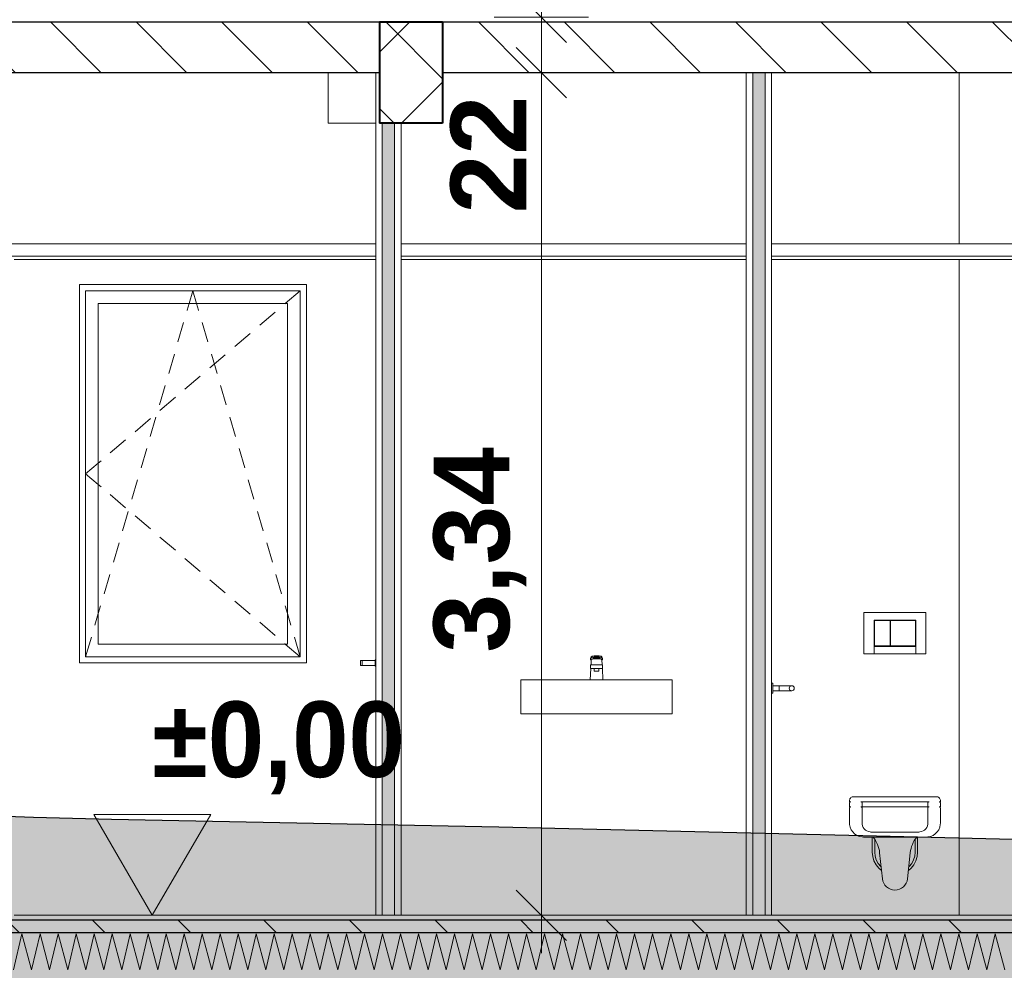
# Model space of a CAD drawing. Header units: millimetres. Extents: x -58263 to 69124, y -53000 to 22363.
# Tile 14 of 29: x -23009 to -19106, y -218 to 3550. Entities that reach past the tile are written whole.
import ezdxf

# ---------------------------------------------------------------- set-up
doc = ezdxf.new("R2010")
doc.units = ezdxf.units.MM
doc.header["$MEASUREMENT"] = 0
for name, color, linetype in [('Nouveau_2D - Cotations pour 100ème', 7, 'Continuous'), ('Nouveau__ DÉBLAIS REMBLAIS', 7, 'Continuous'), ('Nouveau__Constr - Poutres', 7, 'Continuous'), ('Nouveau__Murs int non porteurs - Cloisons', 7, 'Continuous'), ('Nouveau__Plafonds', 7, 'Continuous'), ('Nouveau__Sols - Dalles', 7, 'Continuous'), ('Nouveau_Eq tech - App Sanitaire', 7, 'Continuous'), ('Nouveau_Fenêtres Archicad', 7, 'Continuous'), ('Nouveau_Portes Archicad', 7, 'Continuous'), ('Terrain - original', 7, 'Continuous')]:
    doc.layers.add(name, color=color, linetype=linetype)
doc.styles.add('STYLE_GENERE_1', font='GOTHIC.TTF')
doc.styles.add('STYLE_GENERE_2', font='arial.ttf')
doc.linetypes.add('_TN', pattern='A,0,[2,PROJET COUPE AA_21.Shx,S=126.984127,R=0,X=0,Y=0],-16000,0', length=16000)
doc.dimstyles.new('STYLE_GENERE__1', dxfattribs={"dimtxt": 300, "dimasz": 190, "dimexe": 0.18, "dimexo": 989.657151, "dimgap": 0, "dimtad": 1, "dimlfac": 0.001, "dimzin": 0, "dimdsep": 46, "dimtxsty": 'STYLE_GENERE_2', "dimblk": 'ARROWHEAD_6', "dimblk1": 'ARROWHEAD_6', "dimblk2": 'ARROWHEAD_6', "dimcen": 0.09, "dimclrd": 7, "dimclre": 7, "dimclrt": 7, "dimazin": 0, "dimtfac": 1, "dimtdec": 4, "dimtmove": 0, "dimatfit": 3, "dimfxl": 0, "dimtolj": 1, "dimtzin": 0, "dimarcsym": 0})
doc.dimstyles.new('STYLE_GENERE__4', dxfattribs={"dimtxt": 300, "dimasz": 190, "dimexe": 0.18, "dimexo": 5949.227272, "dimgap": 0, "dimtad": 1, "dimlfac": 0.001, "dimzin": 0, "dimdsep": 46, "dimtxsty": 'STYLE_GENERE_2', "dimblk": 'ARROWHEAD_6', "dimblk1": 'ARROWHEAD_6', "dimblk2": 'ARROWHEAD_6', "dimcen": 0.09, "dimclrd": 7, "dimclre": 7, "dimclrt": 7, "dimazin": 0, "dimtfac": 1, "dimtdec": 4, "dimtmove": 0, "dimatfit": 3, "dimfxl": 0, "dimtolj": 1, "dimtzin": 0, "dimarcsym": 0})
doc.dimstyles.new('STYLE_GENERE__5', dxfattribs={"dimtxt": 300, "dimasz": 190, "dimexe": 0.18, "dimexo": 5771.227059, "dimgap": 0, "dimtad": 1, "dimlfac": 0.001, "dimzin": 0, "dimdsep": 46, "dimtxsty": 'STYLE_GENERE_2', "dimblk": 'ARROWHEAD_6', "dimblk1": 'ARROWHEAD_6', "dimblk2": 'ARROWHEAD_6', "dimcen": 0.09, "dimclrd": 7, "dimclre": 7, "dimclrt": 7, "dimazin": 0, "dimtfac": 1, "dimtdec": 4, "dimtmove": 0, "dimatfit": 3, "dimfxl": 0, "dimtolj": 1, "dimtzin": 0, "dimarcsym": 0})
pattern_1 = [(135, (0, 0), (169.7056, 169.7056), [])]

# ---------------------------------------------------------------- blocks, each defined once
blk = doc.blocks.new('Élément de coupe_22')
at = {"layer": 'Nouveau__Sols - Dalles', "linetype": 'Continuous', "lineweight": 5}
h = blk.add_hatch(dxfattribs=at)
h.set_pattern_fill('__MAÇONNERIE', style=0, pattern_type=2)
h.set_pattern_definition(pattern_1)
h.paths.add_polyline_path([(-27135.6, 3340), (-21582.6, 3340), (-21582.6, 3540), (-27135.6, 3540)])
h = blk.add_hatch(dxfattribs=at)
h.set_pattern_fill('__MAÇONNERIE', style=0, pattern_type=2)
h.set_pattern_definition(pattern_1)
h.paths.add_polyline_path([(-21332.6, 3540), (-21332.6, 3340), (-16882.6, 3340), (-16882.6, 3540)])
at = {"layer": 'Nouveau__Sols - Dalles', "color": 7, "linetype": 'Continuous', "lineweight": 30}
for p, q in [((-21582.6, 3540), (-27135.6, 3540)), ((-16882.6, 3540), (-21332.6, 3540)), ((-21597.6, 3340), (-26957.6, 3340)), ((-21582.6, 3340), (-21597.6, 3340)), ((-20128.7, 3340), (-21332.6, 3340)), ((-17865.6, 3340), (-20028.7, 3340))]:
    blk.add_line(p, q, dxfattribs=at)
at = {"layer": 'Nouveau__Sols - Dalles', "color": 7, "linetype": 'Continuous', "lineweight": 30, "flags": 128}
blk.add_lwpolyline([(-20028.7, 3340), (-20054.7, 3340), (-20102.7, 3340), (-20128.7, 3340)], dxfattribs=at)
blk = doc.blocks.new('*X32')
at = {"layer": 'Nouveau__Sols - Dalles', "color": 250, "linetype": 'Continuous', "lineweight": 5}
for p, q in [((-23033.2, -216.4), (-23000, -73.6)), ((-23000, -73.6), (-22961.7, -216.4)), ((-22961.7, -216.4), (-22928.6, -73.6)), ((-22928.6, -73.6), (-22890.3, -216.4)), ((-22890.3, -216.4), (-22857.1, -73.6)), ((-22857.1, -73.6), (-22818.9, -216.4)), ((-22818.9, -216.4), (-22785.7, -73.6)), ((-22785.7, -73.6), (-22747.5, -216.4)), ((-22747.5, -216.4), (-22714.3, -73.6)), ((-22714.3, -73.6), (-22676, -216.4)), ((-22676, -216.4), (-22642.9, -73.6)), ((-22642.9, -73.6), (-22604.6, -216.4)), ((-22604.6, -216.4), (-22571.4, -73.6)), ((-22571.4, -73.6), (-22533.2, -216.4)), ((-22533.2, -216.4), (-22500, -73.6)), ((-22500, -73.6), (-22461.7, -216.4)), ((-22461.7, -216.4), (-22428.6, -73.6)), ((-22428.6, -73.6), (-22390.3, -216.4)), ((-22390.3, -216.4), (-22357.1, -73.6)), ((-22357.1, -73.6), (-22318.9, -216.4)), ((-22318.9, -216.4), (-22285.7, -73.6)), ((-22285.7, -73.6), (-22247.5, -216.4)), ((-22247.5, -216.4), (-22214.3, -73.6)), ((-22214.3, -73.6), (-22176, -216.4)), ((-22176, -216.4), (-22142.9, -73.6)), ((-22142.9, -73.6), (-22104.6, -216.4)), ((-22104.6, -216.4), (-22071.4, -73.6)), ((-22071.4, -73.6), (-22033.2, -216.4)), ((-22033.2, -216.4), (-22000, -73.6)), ((-22000, -73.6), (-21961.7, -216.4)), ((-21961.7, -216.4), (-21928.6, -73.6)), ((-21928.6, -73.6), (-21890.3, -216.4)), ((-21890.3, -216.4), (-21857.1, -73.6)), ((-21857.1, -73.6), (-21818.9, -216.4)), ((-21818.9, -216.4), (-21785.7, -73.6)), ((-21785.7, -73.6), (-21747.5, -216.4)), ((-21747.5, -216.4), (-21714.3, -73.6)), ((-21714.3, -73.6), (-21676, -216.4)), ((-21676, -216.4), (-21642.9, -73.6)), ((-21642.9, -73.6), (-21604.6, -216.4)), ((-21604.6, -216.4), (-21571.4, -73.6)), ((-21571.4, -73.6), (-21533.2, -216.4)), ((-21533.2, -216.4), (-21500, -73.6)), ((-21500, -73.6), (-21461.7, -216.4)), ((-21461.7, -216.4), (-21428.6, -73.6)), ((-21428.6, -73.6), (-21390.3, -216.4)), ((-21390.3, -216.4), (-21357.1, -73.6)), ((-21357.1, -73.6), (-21318.9, -216.4)), ((-21318.9, -216.4), (-21285.7, -73.6)), ((-21285.7, -73.6), (-21247.5, -216.4)), ((-21247.5, -216.4), (-21214.3, -73.6)), ((-21214.3, -73.6), (-21176, -216.4)), ((-21176, -216.4), (-21142.9, -73.6)), ((-21142.9, -73.6), (-21104.6, -216.4)), ((-21104.6, -216.4), (-21071.4, -73.6)), ((-21071.4, -73.6), (-21033.2, -216.4)), ((-21033.2, -216.4), (-21000, -73.6)), ((-21000, -73.6), (-20961.7, -216.4)), ((-20961.7, -216.4), (-20928.6, -73.6)), ((-20928.6, -73.6), (-20890.3, -216.4)), ((-20890.3, -216.4), (-20857.1, -73.6)), ((-20857.1, -73.6), (-20818.9, -216.4)), ((-20818.9, -216.4), (-20785.7, -73.6)), ((-20785.7, -73.6), (-20747.5, -216.4)), ((-20747.5, -216.4), (-20714.3, -73.6)), ((-20714.3, -73.6), (-20676, -216.4)), ((-20676, -216.4), (-20642.9, -73.6)), ((-20642.9, -73.6), (-20604.6, -216.4)), ((-20604.6, -216.4), (-20571.4, -73.6)), ((-20571.4, -73.6), (-20533.2, -216.4)), ((-20533.2, -216.4), (-20500, -73.6)), ((-20500, -73.6), (-20461.7, -216.4)), ((-20461.7, -216.4), (-20428.6, -73.6)), ((-20428.6, -73.6), (-20390.3, -216.4)), ((-20390.3, -216.4), (-20357.1, -73.6)), ((-20357.1, -73.6), (-20318.9, -216.4)), ((-20318.9, -216.4), (-20285.7, -73.6)), ((-20285.7, -73.6), (-20247.5, -216.4)), ((-20247.5, -216.4), (-20214.3, -73.6)), ((-20214.3, -73.6), (-20176, -216.4)), ((-20176, -216.4), (-20142.9, -73.6)), ((-20142.9, -73.6), (-20104.6, -216.4)), ((-20104.6, -216.4), (-20071.4, -73.6)), ((-20071.4, -73.6), (-20033.2, -216.4)), ((-20033.2, -216.4), (-20000, -73.6)), ((-20000, -73.6), (-19961.7, -216.4)), ((-19961.7, -216.4), (-19928.6, -73.6)), ((-19928.6, -73.6), (-19890.3, -216.4)), ((-19890.3, -216.4), (-19857.1, -73.6)), ((-19857.1, -73.6), (-19818.9, -216.4)), ((-19818.9, -216.4), (-19785.7, -73.6)), ((-19785.7, -73.6), (-19747.5, -216.4)), ((-19747.5, -216.4), (-19714.3, -73.6)), ((-19714.3, -73.6), (-19676, -216.4)), ((-19676, -216.4), (-19642.9, -73.6)), ((-19642.9, -73.6), (-19604.6, -216.4)), ((-19604.6, -216.4), (-19571.4, -73.6)), ((-19571.4, -73.6), (-19533.2, -216.4)), ((-19533.2, -216.4), (-19500, -73.6)), ((-19500, -73.6), (-19461.7, -216.4)), ((-19461.7, -216.4), (-19428.6, -73.6)), ((-19428.6, -73.6), (-19390.3, -216.4)), ((-19390.3, -216.4), (-19357.1, -73.6)), ((-19357.1, -73.6), (-19318.9, -216.4)), ((-19318.9, -216.4), (-19285.7, -73.6)), ((-19285.7, -73.6), (-19247.5, -216.4)), ((-19247.5, -216.4), (-19214.3, -73.6)), ((-19214.3, -73.6), (-19176, -216.4)), ((-19176, -216.4), (-19142.9, -73.6)), ((-19142.9, -73.6), (-19104.6, -216.4))]:
    blk.add_line(p, q, dxfattribs=at)
blk = doc.blocks.new('Élément de coupe_23')
at = {"layer": 'Nouveau__Sols - Dalles', "linetype": 'Continuous', "lineweight": 5}
h = blk.add_hatch(dxfattribs=at)
h.set_pattern_fill('__MAÇONNERIE', style=0, pattern_type=2)
h.set_pattern_definition(pattern_1)
h.paths.add_polyline_path([(-11079.6, -20), (-27135.6, -20), (-27135.6, -70), (-11079.6, -70)])
at = {"layer": 'Nouveau__Sols - Dalles', "color": 7, "linetype": 'Continuous', "lineweight": 5}
for p, q in [((-21597.6, 0), (-23030.6, 0)), ((-21571.6, 0), (-21597.6, 0)), ((-21497.6, 0), (-21523.6, 0)), ((-20128.7, 0), (-21497.6, 0)), ((-20102.7, 0), (-20128.7, 0)), ((-20028.7, 0), (-20054.7, 0)), ((-17865.6, 0), (-20028.7, 0))]:
    blk.add_line(p, q, dxfattribs=at)
at = {"layer": 'Nouveau__Sols - Dalles', "color": 7, "linetype": 'Continuous', "lineweight": 30}
for p, q in [((-11079.6, -20), (-27135.6, -20)), ((-11079.6, -70), (-27135.6, -70))]:
    blk.add_line(p, q, dxfattribs=at)
at = {"layer": 'Nouveau__Sols - Dalles', "lineweight": 0}
blk.add_blockref('*X32', (0, 0), dxfattribs=at)
blk = doc.blocks.new('Élément de coupe_30')
at = {"layer": 'Nouveau_Portes Archicad', "color": 7, "linetype": 'Continuous', "lineweight": 13}
for p, q in [((-21658.6, 1008.7), (-21658.6, 1010)), ((-21651.6, 1010), (-21658.6, 1010)), ((-21658.6, 1005), (-21658.6, 1008.7)), ((-21658.6, 1000), (-21658.6, 1005)), ((-21658.6, 995), (-21658.6, 1000)), ((-21658.6, 991.3), (-21658.6, 995)), ((-21658.6, 990), (-21658.6, 991.3)), ((-21651.6, 990), (-21658.6, 990)), ((-21651.6, 1008.7), (-21651.6, 1010)), ((-21600.6, 1010), (-21651.6, 1010)), ((-21651.6, 1005), (-21651.6, 1008.7)), ((-21651.6, 1000), (-21651.6, 1005)), ((-21651.6, 995), (-21651.6, 1000)), ((-21651.6, 991.3), (-21651.6, 995)), ((-21651.6, 990), (-21651.6, 991.3)), ((-21600.6, 990), (-21651.6, 990)), ((-21600.6, 1012), (-21597.6, 1012.3)), ((-21600.6, 1010.4), (-21600.6, 1012)), ((-21600.6, 1006), (-21600.6, 1010.4)), ((-21600.6, 1000), (-21600.6, 1006)), ((-21600.6, 994), (-21600.6, 1000)), ((-21600.6, 989.6), (-21600.6, 994)), ((-21600.6, 988), (-21600.6, 989.6)), ((-21600.6, 988), (-21597.6, 987.7))]:
    blk.add_line(p, q, dxfattribs=at)
blk = doc.blocks.new('Élément de coupe_36')
at = {"layer": 'Nouveau_Fenêtres Archicad', "color": 7, "linetype": 'Continuous', "lineweight": 13}
for p, q in [((-21872.6, 2500), (-22772.6, 2500)), ((-22772.6, 2500), (-22772.6, 2450)), ((-21872.6, 2450), (-21872.6, 2500)), ((-22747.6, 2475), (-22747.6, 2425)), ((-21897.6, 2475), (-22747.6, 2475)), ((-22337.2, 2425), (-22322.6, 2475)), ((-22307.9, 2425), (-22322.6, 2475)), ((-21897.6, 2475), (-21956.2, 2425)), ((-21897.6, 2425), (-21897.6, 2475)), ((-22772.6, 2450), (-22772.6, 1050)), ((-22747.6, 2425), (-22747.6, 1075)), ((-22697.6, 1075), (-22697.6, 2425)), ((-22697.6, 2425), (-21947.6, 2425)), ((-22345.1, 2398.2), (-22337.2, 2425)), ((-22300.1, 2398.2), (-22307.9, 2425)), ((-21956.2, 2425), (-21958.4, 2423.1)), ((-21947.6, 2425), (-21947.6, 1075)), ((-21897.6, 1075), (-21897.6, 2425)), ((-21872.6, 1050), (-21872.6, 2450)), ((-22345.3, 2397.3), (-22345.1, 2398.2)), ((-22299.8, 2397.3), (-22300.1, 2398.2)), ((-21996.5, 2390.6), (-22057.3, 2338.7)), ((-22381.9, 2272.5), (-22359.4, 2349.3)), ((-22263.2, 2272.5), (-22285.7, 2349.3)), ((-22095.4, 2306.3), (-22156.2, 2254.4)), ((-22418.5, 2147.8), (-22396, 2224.5)), ((-22194.3, 2221.9), (-22255.2, 2170)), ((-22226.6, 2147.8), (-22249.2, 2224.5)), ((-22293.2, 2137.5), (-22354.1, 2085.6)), ((-22455, 2023), (-22432.5, 2099.8)), ((-22190.1, 2023), (-22212.6, 2099.8)), ((-22392.1, 2053.2), (-22453, 2001.3)), ((-22491, 1968.8), (-22551.9, 1916.9)), ((-22491.6, 1898.3), (-22469.1, 1975)), ((-22153.5, 1898.3), (-22176, 1975)), ((-22589.9, 1884.5), (-22650.8, 1832.5)), ((-22528.2, 1773.5), (-22505.7, 1850.3)), ((-22117, 1773.5), (-22139.5, 1850.3)), ((-22686.7, 1801.9), (-22697.6, 1792.6)), ((-22697.6, 1792.6), (-22747.6, 1750)), ((-22697.6, 1707.4), (-22747.6, 1750)), ((-22564.7, 1648.8), (-22542.2, 1725.5)), ((-22080.4, 1648.8), (-22102.9, 1725.5)), ((-22686.7, 1698.1), (-22697.6, 1707.4)), ((-22589.9, 1615.5), (-22650.8, 1667.5)), ((-22601.3, 1524), (-22578.8, 1600.8)), ((-22043.8, 1524), (-22066.3, 1600.8)), ((-22491, 1531.2), (-22551.9, 1583.1)), ((-22392.1, 1446.8), (-22453, 1498.7)), ((-22637.9, 1399.3), (-22615.4, 1476)), ((-22007.3, 1399.3), (-22029.8, 1476)), ((-22293.2, 1362.5), (-22354.1, 1414.4)), ((-22674.4, 1274.5), (-22651.9, 1351.3)), ((-22194.3, 1278.1), (-22255.2, 1330)), ((-21970.7, 1274.5), (-21993.2, 1351.3)), ((-22697.6, 1195.6), (-22688.5, 1226.5)), ((-22095.4, 1193.7), (-22156.2, 1245.6)), ((-21947.6, 1195.6), (-21956.6, 1226.5)), ((-22711, 1149.8), (-22697.6, 1195.6)), ((-21934.1, 1149.8), (-21947.6, 1195.6)), ((-21996.5, 1109.4), (-22057.3, 1161.3)), ((-22747.6, 1025), (-22725.1, 1101.8)), ((-21897.6, 1025), (-21920.1, 1101.8)), ((-22747.6, 1075), (-22747.6, 1025)), ((-21947.6, 1075), (-22697.6, 1075)), ((-21956.2, 1075), (-21958.4, 1076.9)), ((-21897.6, 1025), (-21956.2, 1075)), ((-21897.6, 1025), (-21897.6, 1075)), ((-22772.6, 1050), (-22772.6, 1000)), ((-22747.6, 1025), (-21897.6, 1025)), ((-21872.6, 1000), (-21872.6, 1050)), ((-22772.6, 1000), (-21872.6, 1000))]:
    blk.add_line(p, q, dxfattribs=at)
blk = doc.blocks.new('Élément de coupe_77')
at = {"layer": 'Nouveau_Eq tech - App Sanitaire', "color": 251, "linetype": 'Continuous', "lineweight": 13}
for p, q in [((-19662.6, 1036), (-19662.6, 1200)), ((-19662.6, 1200), (-19416.6, 1200)), ((-19416.6, 1200), (-19416.6, 1036)), ((-19456.6, 1170), (-19622.6, 1170)), ((-19622.6, 1170), (-19622.6, 1036)), ((-19620.6, 1068), (-19620.6, 1168)), ((-19620.6, 1168), (-19558.6, 1168)), ((-19558.6, 1168), (-19558.6, 1068)), ((-19556.6, 1068), (-19556.6, 1168)), ((-19556.6, 1168), (-19458.6, 1168)), ((-19458.6, 1168), (-19458.6, 1068)), ((-19456.6, 1036), (-19456.6, 1170)), ((-19456.6, 1066), (-19622.6, 1066)), ((-19558.6, 1068), (-19620.6, 1068)), ((-19458.6, 1068), (-19556.6, 1068)), ((-19622.6, 1036), (-19662.6, 1036)), ((-19456.6, 1036), (-19622.6, 1036)), ((-19416.6, 1036), (-19456.6, 1036)), ((-20023.7, 920), (-20028.7, 920)), ((-20023.7, 920), (-20023.7, 919.3)), ((-20023.7, 919.3), (-20023.7, 917.3)), ((-20023.7, 917.3), (-20023.7, 914.1)), ((-20023.7, 914.1), (-20023.7, 910)), ((-20023.7, 910), (-20023.7, 905.2)), ((-19998.7, 910), (-20023.7, 910)), ((-20023.7, 905.2), (-20023.7, 900)), ((-20023.7, 900), (-20023.7, 894.8)), ((-19998.7, 910), (-19979.5, 910)), ((-19998.7, 909.2), (-19998.7, 910)), ((-19998.7, 907.1), (-19998.7, 909.2)), ((-19998.7, 903.8), (-19998.7, 907.1)), ((-19998.7, 900), (-19998.7, 903.8)), ((-19998.7, 896.2), (-19998.7, 900)), ((-19979.5, 910), (-19963.3, 910)), ((-19963.3, 910), (-19952.5, 910)), ((-19952.5, 910), (-19948.7, 910)), ((-20023.7, 880), (-20028.7, 880)), ((-20023.7, 894.8), (-20023.7, 890)), ((-20023.7, 890), (-20023.7, 885.9)), ((-19998.7, 890), (-20023.7, 890)), ((-20023.7, 885.9), (-20023.7, 882.7)), ((-20023.7, 882.7), (-20023.7, 880.7)), ((-20023.7, 880.7), (-20023.7, 880)), ((-19998.7, 892.9), (-19998.7, 896.2)), ((-19998.7, 890.8), (-19998.7, 892.9)), ((-19998.7, 890), (-19998.7, 890.8)), ((-19998.7, 890), (-19979.5, 890)), ((-19979.5, 890), (-19963.3, 890)), ((-19963.3, 890), (-19952.5, 890)), ((-19952.5, 890), (-19948.7, 890)), ((-19668.6, 430), (-19669.6, 430)), ((-19665.8, 430), (-19668.6, 430)), ((-19661.1, 430), (-19665.8, 430)), ((-19654.9, 430), (-19661.1, 430)), ((-19647.3, 430), (-19654.9, 430)), ((-19638.7, 430), (-19647.3, 430)), ((-19629.3, 430), (-19638.7, 430)), ((-19619.6, 430), (-19629.3, 430)), ((-19459.6, 430), (-19619.6, 430)), ((-19449.8, 430), (-19459.6, 430)), ((-19440.4, 430), (-19449.8, 430)), ((-19431.8, 430), (-19440.4, 430)), ((-19424.2, 430), (-19431.8, 430)), ((-19418, 430), (-19424.2, 430)), ((-19413.4, 430), (-19418, 430)), ((-19410.5, 430), (-19413.4, 430)), ((-19409.6, 430), (-19410.5, 430)), ((-19629.6, 310), (-19629.6, 250)), ((-19625.9, 309.9), (-19624.2, 309.9)), ((-19622, 304.8), (-19625.9, 309.9)), ((-19624.2, 309.9), (-19619.3, 309.9)), ((-19620.8, 303.2), (-19622, 304.8)), ((-19622, 304.8), (-19620.8, 303.1)), ((-19616.2, 296), (-19620.8, 303.2)), ((-19619.6, 301.2), (-19619.6, 250.5)), ((-19619.3, 309.9), (-19611.3, 309.9)), ((-19612.1, 288.5), (-19616.2, 296)), ((-19608.6, 280.7), (-19612.1, 288.5)), ((-19611.3, 309.9), (-19600.6, 309.9)), ((-19605.6, 272.7), (-19608.6, 280.7)), ((-19600.6, 309.9), (-19587.5, 309.9)), ((-19587.5, 309.9), (-19572.6, 309.9)), ((-19572.6, 309.9), (-19556.4, 309.9)), ((-19556.4, 309.9), (-19539.6, 309.9)), ((-19539.6, 309.9), (-19522.7, 309.9)), ((-19522.7, 309.9), (-19506.5, 309.9)), ((-19506.5, 309.9), (-19491.6, 309.9)), ((-19491.6, 309.9), (-19478.5, 309.9)), ((-19478.5, 309.9), (-19467.8, 309.9)), ((-19473.5, 272.7), (-19470.5, 280.7)), ((-19470.5, 280.7), (-19467, 288.5)), ((-19467.8, 309.9), (-19459.8, 309.9)), ((-19467, 288.5), (-19462.9, 296)), ((-19462.9, 296), (-19458.3, 303.2)), ((-19459.8, 309.9), (-19454.9, 309.9)), ((-19459.6, 250.5), (-19459.6, 301.2)), ((-19458.3, 303.2), (-19457.1, 304.8)), ((-19457.1, 304.8), (-19453.2, 309.9)), ((-19454.9, 309.9), (-19453.2, 309.9)), ((-19449.6, 250), (-19449.6, 310)), ((-19629.6, 250), (-19627.8, 232.4)), ((-19619.6, 250.5), (-19618, 234.4)), ((-19618, 234.4), (-19613.4, 219.4)), ((-19603.2, 264.5), (-19605.6, 272.7)), ((-19601.4, 256.1), (-19603.2, 264.5)), ((-19600.2, 247.7), (-19601.4, 256.1)), ((-19589.3, 144.7), (-19600.2, 247.7)), ((-19489.8, 144.7), (-19478.9, 247.7)), ((-19478.9, 247.7), (-19477.7, 256.1)), ((-19477.7, 256.1), (-19475.9, 264.5)), ((-19475.9, 264.5), (-19473.5, 272.7)), ((-19465.7, 219.4), (-19461.1, 234.4)), ((-19461.1, 234.4), (-19459.6, 250.5)), ((-19451.3, 232.4), (-19449.6, 250)), ((-19627.8, 232.4), (-19622.7, 215.6)), ((-19622.7, 215.6), (-19614.4, 200)), ((-19614.4, 200), (-19603.2, 186.4)), ((-19613.4, 219.4), (-19606, 205.6)), ((-19606, 205.6), (-19596.1, 193.5)), ((-19483, 193.5), (-19473.1, 205.6)), ((-19475.9, 186.4), (-19464.7, 200)), ((-19473.1, 205.6), (-19465.7, 219.4)), ((-19464.7, 200), (-19456.4, 215.6)), ((-19456.4, 215.6), (-19451.3, 232.4)), ((-19603.2, 186.4), (-19592.9, 177.9)), ((-19596.1, 193.5), (-19594.4, 192.1)), ((-19486.2, 177.9), (-19475.9, 186.4)), ((-19484.7, 192.1), (-19483, 193.5)), ((-19587.5, 135.7), (-19589.3, 144.7)), ((-19584.1, 127.3), (-19587.5, 135.7)), ((-19579.2, 119.5), (-19584.1, 127.3)), ((-19573, 112.8), (-19579.2, 119.5)), ((-19506.1, 112.8), (-19499.9, 119.5)), ((-19499.9, 119.5), (-19495, 127.3)), ((-19495, 127.3), (-19491.6, 135.7)), ((-19491.6, 135.7), (-19489.8, 144.7)), ((-19565.7, 107.4), (-19573, 112.8)), ((-19557.5, 103.3), (-19565.7, 107.4)), ((-19548.7, 100.8), (-19557.5, 103.3)), ((-19539.7, 100), (-19548.7, 100.8)), ((-19539.5, 100), (-19530.5, 100.8)), ((-19530.5, 100.8), (-19521.7, 103.3)), ((-19521.7, 103.3), (-19513.5, 107.4)), ((-19513.5, 107.4), (-19506.1, 112.8))]:
    blk.add_line(p, q, dxfattribs=at)
at = {"layer": 'Nouveau_Eq tech - App Sanitaire', "color": 7, "linetype": 'Continuous', "lineweight": 18}
for p, q in [((-19714.6, 450), (-19719.6, 450)), ((-19714.6, 430), (-19719.6, 430)), ((-19404.6, 450), (-19674.6, 450)), ((-19669.6, 430), (-19674.6, 430)), ((-19404.6, 430), (-19409.6, 430)), ((-19359.6, 450), (-19364.6, 450)), ((-19359.6, 430), (-19364.6, 430))]:
    blk.add_line(p, q, dxfattribs=at)
at = {"layer": 'Nouveau_Eq tech - App Sanitaire', "color": 7, "linetype": 'Continuous', "lineweight": 18, "flags": 128}
blk.add_lwpolyline([(-19957.9, 896.2), (-19955.7, 892.9), (-19952.5, 890.8), (-19948.7, 890), (-19944.8, 890.8), (-19941.6, 892.9), (-19939.4, 896.2), (-19938.7, 900), (-19939.4, 903.8), (-19941.6, 907.1), (-19944.8, 909.2), (-19948.7, 910), (-19952.5, 909.2), (-19955.7, 907.1), (-19957.9, 903.8), (-19958.7, 900)], close=True, dxfattribs=at)
for points in [[(-19359.6, 450), (-19359.6, 455), (-19359.6, 456.5), (-19360.2, 459.4), (-19361.3, 462.1), (-19363, 464.5), (-19365, 466.6), (-19367.5, 468.2), (-19370.2, 469.4), (-19373.1, 469.9), (-19374.6, 470), (-19704.6, 470), (-19706, 469.9), (-19708.9, 469.4), (-19711.6, 468.2), (-19714.1, 466.6), (-19716.2, 464.5), (-19717.8, 462.1), (-19718.9, 459.4), (-19719.5, 456.5), (-19719.6, 455), (-19719.6, 450)], [(-19714.6, 450), (-19715.1, 450), (-19716, 449.8), (-19716.9, 449.4), (-19717.7, 448.9), (-19718.4, 448.2), (-19719, 447.4), (-19719.3, 446.5), (-19719.5, 445.5), (-19719.6, 445), (-19719.6, 430)], [(-19714.6, 430), (-19715.1, 430), (-19716, 429.8), (-19716.9, 429.4), (-19717.7, 428.9), (-19718.4, 428.2), (-19719, 427.4), (-19719.3, 426.5), (-19719.5, 425.5), (-19719.6, 425), (-19719.6, 370), (-19719.6, 365), (-19719.3, 359.6), (-19717.2, 349), (-19713.1, 339.1), (-19707.1, 330.1), (-19699.5, 322.5), (-19690.5, 316.5), (-19680.5, 312.4), (-19670, 310.3), (-19664.6, 310), (-19414.6, 310), (-19409.2, 310.3), (-19398.6, 312.4), (-19388.6, 316.5), (-19379.7, 322.5), (-19372, 330.1), (-19366.1, 339.1), (-19361.9, 349), (-19359.8, 359.6), (-19359.6, 365), (-19359.6, 370), (-19359.6, 425), (-19359.6, 425.5), (-19359.8, 426.5), (-19360.2, 427.4), (-19360.7, 428.2), (-19361.4, 428.9), (-19362.2, 429.4), (-19363.1, 429.8), (-19364.1, 430), (-19364.6, 430)], [(-19674.6, 450), (-19674.1, 450), (-19673.1, 449.8), (-19672.2, 449.4), (-19671.4, 448.9), (-19670.7, 448.2), (-19670.2, 447.4), (-19669.8, 446.5), (-19669.6, 445.5), (-19669.6, 445), (-19669.6, 430)], [(-19674.6, 430), (-19674.1, 430), (-19673.1, 429.8), (-19672.2, 429.4), (-19671.4, 428.9), (-19670.7, 428.2), (-19670.2, 427.4), (-19669.8, 426.5), (-19669.6, 425.5), (-19669.6, 425), (-19669.6, 370), (-19669.6, 365), (-19669.4, 361.6), (-19668.1, 354.8), (-19665.4, 348.5), (-19661.6, 342.8), (-19656.8, 337.9), (-19651.1, 334.1), (-19644.7, 331.5), (-19638, 330.2), (-19634.6, 330), (-19444.6, 330), (-19441.1, 330.2), (-19434.4, 331.5), (-19428.1, 334.1), (-19422.4, 337.9), (-19417.5, 342.8), (-19413.7, 348.5), (-19411.1, 354.8), (-19409.7, 361.6), (-19409.6, 365), (-19409.6, 370), (-19409.6, 425), (-19409.5, 425.5), (-19409.3, 426.5), (-19409, 427.4), (-19408.4, 428.2), (-19407.7, 428.9), (-19406.9, 429.4), (-19406, 429.8), (-19405.1, 430), (-19404.6, 430)], [(-19404.6, 450), (-19405.1, 450), (-19406, 449.8), (-19406.9, 449.4), (-19407.7, 448.9), (-19408.4, 448.2), (-19409, 447.4), (-19409.3, 446.5), (-19409.5, 445.5), (-19409.6, 445), (-19409.6, 430)], [(-19364.6, 450), (-19364.1, 450), (-19363.1, 449.8), (-19362.2, 449.4), (-19361.4, 448.9), (-19360.7, 448.2), (-19360.2, 447.4), (-19359.8, 446.5), (-19359.6, 445.5), (-19359.6, 445), (-19359.6, 430)]]:
    blk.add_lwpolyline(points, dxfattribs=at)
blk = doc.blocks.new('Élément de coupe_84')
at = {"layer": 'Nouveau__Murs int non porteurs - Cloisons', "color": 7, "linetype": 'Continuous', "lineweight": 5}
for p, q in [((-19285.6, 2661), (-19285.6, 3340)), ((-19285.6, 0), (-19285.6, 2600))]:
    blk.add_line(p, q, dxfattribs=at)
blk = doc.blocks.new('Élément de coupe_113')
at = {"layer": 'Nouveau__Constr - Poutres', "color": 7, "linetype": 'Continuous', "lineweight": 13}
for p, q in [((-21786.6, 3140), (-21786.6, 3340)), ((-21597.6, 3140), (-21786.6, 3140))]:
    blk.add_line(p, q, dxfattribs=at)
blk = doc.blocks.new('Élément de coupe_114')
at = {"layer": 'Nouveau__Constr - Poutres', "linetype": 'Continuous', "lineweight": 35}
h = blk.add_hatch(dxfattribs=at)
h.set_pattern_fill('Béton', style=0, pattern_type=2)
h.set_pattern_definition([(45, (0, 0), (-183.8478, 183.8478), []), (135, (0, 0), (183.8478, 183.8478), [])])
h.paths.add_polyline_path([(-21332.6, 3540), (-21582.6, 3540), (-21582.6, 3140), (-21332.6, 3140)])
at = {"layer": 'Nouveau__Constr - Poutres', "color": 7, "linetype": 'Continuous', "lineweight": 40}
for p, q in [((-21332.6, 3540), (-21582.6, 3540)), ((-21332.6, 3540), (-21332.6, 3340)), ((-21332.6, 3340), (-21332.6, 3140)), ((-21332.6, 3140), (-21497.6, 3140))]:
    blk.add_line(p, q, dxfattribs=at)
at = {"layer": 'Nouveau__Constr - Poutres', "color": 7, "linetype": 'Continuous', "lineweight": 40, "flags": 128}
for points in [[(-21582.6, 3540), (-21582.6, 3340), (-21582.6, 3140)], [(-21497.6, 3140), (-21523.6, 3140), (-21571.6, 3140), (-21582.6, 3140)]]:
    blk.add_lwpolyline(points, dxfattribs=at)
blk = doc.blocks.new('Élément de coupe_153')
at = {"layer": 'Nouveau__Plafonds', "color": 7, "linetype": 'Continuous', "lineweight": 5}
for p, q in [((-21597.6, 2661), (-26957.6, 2661)), ((-21597.6, 2613), (-26957.6, 2613)), ((-21597.6, 2600), (-23030.6, 2600))]:
    blk.add_line(p, q, dxfattribs=at)
blk = doc.blocks.new('Élément de coupe_154')
at = {"layer": 'Nouveau__Plafonds', "color": 7, "linetype": 'Continuous', "lineweight": 5}
for p, q in [((-20128.7, 2661), (-21497.5, 2661)), ((-17865.6, 2661), (-20028.7, 2661)), ((-17852.6, 2661), (-17865.6, 2661)), ((-17791.6, 2661), (-17804.6, 2661)), ((-16691.6, 2661), (-17791.6, 2661)), ((-21497.5, 2613), (-21497.5, 2600)), ((-20128.7, 2613), (-21497.5, 2613)), ((-20128.7, 2600), (-21497.5, 2600)), ((-17852.6, 2613), (-20028.7, 2613)), ((-17865.6, 2600), (-20028.7, 2600)), ((-17852.6, 2600), (-17865.6, 2600)), ((-16691.6, 2613), (-17804.6, 2613)), ((-17791.6, 2600), (-17804.6, 2600)), ((-16691.6, 2600), (-17791.6, 2600))]:
    blk.add_line(p, q, dxfattribs=at)
blk = doc.blocks.new('Élément de coupe_157')
at = {"layer": 'Nouveau_Eq tech - App Sanitaire', "color": 251, "linetype": 'Continuous', "lineweight": 13}
for p, q in [((-20743.2, 1024.9), (-20746.2, 1017.3)), ((-20743.2, 1021), (-20746.2, 1013.3)), ((-20746.2, 1013.3), (-20746.2, 1017.3)), ((-20740.4, 1015), (-20743.3, 1013)), ((-20739.9, 1026.7), (-20743.2, 1024.9)), ((-20739.9, 1022.8), (-20743.2, 1021)), ((-20732.7, 1016.4), (-20740.4, 1015)), ((-20732.3, 1028.1), (-20739.9, 1026.7)), ((-20732.3, 1024.1), (-20739.9, 1022.8)), ((-20736.3, 1020.7), (-20734.4, 1022)), ((-20736.3, 1017.9), (-20736.3, 1020.7)), ((-20708.3, 1017.9), (-20736.3, 1017.9)), ((-20709.9, 1021.8), (-20734.7, 1021.8)), ((-20734.4, 1022), (-20729.3, 1023)), ((-20722.3, 1017), (-20732.7, 1016.4)), ((-20722.3, 1028.5), (-20732.3, 1028.1)), ((-20722.3, 1024.6), (-20732.3, 1024.1)), ((-20729.3, 1023), (-20722.3, 1023.3)), ((-20712.2, 1028.1), (-20722.3, 1028.5)), ((-20712.2, 1024.1), (-20722.3, 1024.6)), ((-20722.3, 1023.3), (-20715.3, 1023)), ((-20711.9, 1016.4), (-20722.3, 1017)), ((-20715.3, 1023), (-20710.1, 1022)), ((-20704.6, 1026.7), (-20712.2, 1028.1)), ((-20704.6, 1022.8), (-20712.2, 1024.1)), ((-20704.2, 1015), (-20711.9, 1016.4)), ((-20710.1, 1022), (-20708.3, 1020.7)), ((-20708.3, 1020.7), (-20708.3, 1017.9)), ((-20701.3, 1024.9), (-20704.6, 1026.7)), ((-20701.3, 1021), (-20704.6, 1022.8)), ((-20701.3, 1013), (-20704.2, 1015)), ((-20698.4, 1017.3), (-20701.3, 1024.9)), ((-20698.4, 1013.3), (-20701.3, 1021)), ((-20698.4, 1013.3), (-20698.4, 1017.3)), ((-20747.3, 933), (-20745, 978)), ((-20746.2, 1013.3), (-20743.6, 1010.9)), ((-20733.2, 993), (-20746.1, 993)), ((-20746.1, 978), (-20746.1, 993)), ((-20733.2, 978), (-20746.1, 978)), ((-20744.3, 993), (-20743.3, 1013)), ((-20731.3, 993), (-20733.2, 993)), ((-20731.3, 978), (-20733.2, 978)), ((-20727.4, 993), (-20731.3, 993)), ((-20727.4, 978), (-20731.3, 978)), ((-20731.3, 968), (-20731.3, 978)), ((-20722.3, 993), (-20727.4, 993)), ((-20722.3, 978), (-20727.4, 978)), ((-20717.2, 993), (-20722.3, 993)), ((-20717.2, 978), (-20722.3, 978)), ((-20713.2, 993), (-20717.2, 993)), ((-20713.2, 978), (-20717.2, 978)), ((-20713.3, 968), (-20713.3, 978)), ((-20711.4, 993), (-20713.2, 993)), ((-20711.4, 978), (-20713.2, 978)), ((-20698.5, 993), (-20711.4, 993)), ((-20698.5, 978), (-20711.4, 978)), ((-20700.3, 993), (-20701.3, 1013)), ((-20701, 1010.9), (-20698.4, 1013.3)), ((-20697.3, 933), (-20699.5, 978)), ((-20698.5, 978), (-20698.5, 993)), ((-20730.1, 968), (-20731.3, 968)), ((-20726.8, 968), (-20730.1, 968)), ((-20722.3, 968), (-20726.8, 968)), ((-20717.8, 968), (-20722.3, 968)), ((-20714.5, 968), (-20717.8, 968)), ((-20713.3, 968), (-20714.5, 968)), ((-21022.3, 798), (-21022.3, 933)), ((-21020.3, 933), (-21022.3, 933)), ((-21014.8, 933), (-21020.3, 933)), ((-21007.3, 933), (-21014.8, 933)), ((-20437.3, 933), (-21007.3, 933)), ((-20429.8, 933), (-20437.3, 933)), ((-20424.3, 933), (-20429.8, 933)), ((-20422.3, 933), (-20424.3, 933)), ((-20422.3, 798), (-20422.3, 933)), ((-21020.3, 798), (-21022.3, 798)), ((-21014.8, 798), (-21020.3, 798)), ((-21007.3, 798), (-21014.8, 798)), ((-20437.3, 798), (-21007.3, 798)), ((-20429.8, 798), (-20437.3, 798)), ((-20424.3, 798), (-20429.8, 798)), ((-20422.3, 798), (-20424.3, 798))]:
    blk.add_line(p, q, dxfattribs=at)
blk = doc.blocks.new('*X174')
at = {"layer": 'Nouveau__Murs int non porteurs - Cloisons', "linetype": 'Continuous', "lineweight": 5}
blk.add_hatch(color=250, dxfattribs=at).paths.add_polyline_path([(-21523.6, 3140), (-21571.6, 3140), (-21571.6, 0), (-21523.6, 0)])
blk = doc.blocks.new('Élément de coupe_158')
at = {"layer": 'Nouveau__Murs int non porteurs - Cloisons', "color": 7, "linetype": 'Continuous', "lineweight": 5}
for p, q in [((-21597.6, 3340), (-21597.6, 2613)), ((-21497.6, 3140), (-21497.6, 0)), ((-21597.6, 2613), (-21597.6, 2600)), ((-21597.6, 2600), (-21597.6, 0))]:
    blk.add_line(p, q, dxfattribs=at)
at = {"layer": 'Nouveau__Murs int non porteurs - Cloisons', "color": 7, "linetype": 'Continuous', "lineweight": 13}
for p, q in [((-21571.6, 3140), (-21571.6, 0)), ((-21523.6, 3140), (-21523.6, 0)), ((-21523.6, 0), (-21571.6, 0))]:
    blk.add_line(p, q, dxfattribs=at)
at = {"layer": 'Nouveau__Murs int non porteurs - Cloisons', "lineweight": 0}
blk.add_blockref('*X174', (0, 0), dxfattribs=at)
blk = doc.blocks.new('*X176')
at = {"layer": 'Nouveau__Murs int non porteurs - Cloisons', "linetype": 'Continuous', "lineweight": 5}
blk.add_hatch(color=250, dxfattribs=at).paths.add_polyline_path([(-20102.7, 0), (-20054.7, 0), (-20054.7, 3340), (-20102.7, 3340)])
blk = doc.blocks.new('Élément de coupe_159')
at = {"layer": 'Nouveau__Murs int non porteurs - Cloisons', "color": 7, "linetype": 'Continuous', "lineweight": 5}
for p, q in [((-20128.7, 3340), (-20128.7, 2613)), ((-20028.7, 3340), (-20028.7, 2613)), ((-20128.7, 2613), (-20128.7, 2600)), ((-20128.7, 2600), (-20128.7, 0)), ((-20028.7, 2613), (-20028.7, 2600)), ((-20028.7, 2600), (-20028.7, 0))]:
    blk.add_line(p, q, dxfattribs=at)
at = {"layer": 'Nouveau__Murs int non porteurs - Cloisons', "color": 7, "linetype": 'Continuous', "lineweight": 13}
for p, q in [((-20102.7, 3340), (-20102.7, 0)), ((-20054.7, 3340), (-20054.7, 0)), ((-20054.7, 0), (-20102.7, 0))]:
    blk.add_line(p, q, dxfattribs=at)
at = {"layer": 'Nouveau__Murs int non porteurs - Cloisons', "lineweight": 0}
blk.add_blockref('*X176', (0, 0), dxfattribs=at)
blk = doc.blocks.new('Cotation_1', base_point=(-22483.6, 0))
at = {"layer": 'Nouveau_2D - Cotations pour 100ème', "color": 7, "linetype": 'Continuous', "lineweight": 13}
for p, q in [((-22483.6, 0), (-22715.6, 400)), ((-22715.6, 400), (-22251.6, 400)), ((-22251.6, 400), (-22483.6, 0)), ((-22483.6, 0), (-22783.6, 0)), ((-22483.6, 0), (-22183.6, 0))]:
    blk.add_line(p, q, dxfattribs=at)
at = {"layer": 'Nouveau_2D - Cotations pour 100ème', "color": 7, "lineweight": 13, "insert": (-22483.6, 480), "char_height": 300, "attachment_point": 7, "style": 'STYLE_GENERE_1'}
blk.add_mtext('{\\A1;\\fCentury Gothic|b1|i0|c0|p0;±0,00}', dxfattribs=at)
blk = doc.blocks.new('*D214')
at = {"layer": 'Nouveau_2D - Cotations pour 100ème', "color": 7, "linetype": 'Continuous', "lineweight": 13}
for p, q in [((-26680.4, 3440), (-26480.4, 3240)), ((-26392.9, 3340), (-26767.9, 3340)), ((-26580.4, 0), (-26580.4, 3340)), ((-26680.4, 100), (-26480.4, -100)), ((-26392.9, 0), (-26767.9, 0)), ((-26580.4, -150), (-26580.4, 0))]:
    blk.add_line(p, q, dxfattribs=at)
at = {"layer": 'Nouveau_2D - Cotations pour 100ème', "color": 7, "lineweight": 13, "char_height": 300, "attachment_point": 7, "rotation": 90, "style": 'STYLE_GENERE_2'}
for s, insert in [('{\\A1;\\fArial|b1|i0|c0|p0;22}', (-26640.4, 2782.4)), ('{\\A1;\\fArial|b1|i0|c0|p0;3,34}', (-26640.4, 1040.8))]:
    blk.add_mtext(s, dxfattribs=dict(at, insert=insert))
blk = doc.blocks.new('ARROWHEAD_6')
at = {"color": 0, "linetype": 'Continuous', "lineweight": 0}
for p, q in [((-0.5, -0.5), (0.5, 0.5)), ((0, 0), (-1, 0))]:
    blk.add_line(p, q, dxfattribs=at)
blk = doc.blocks.new('*D216')
at = {"layer": 'Nouveau_2D - Cotations pour 100ème', "color": 7, "linetype": 'Continuous', "lineweight": 13}
for p, q in [((-26680.4, 3660), (-26480.4, 3460)), ((-26580.4, 3340), (-26580.4, 3560)), ((-26680.4, 3440), (-26480.4, 3240))]:
    blk.add_line(p, q, dxfattribs=at)
blk = doc.blocks.new('*D217')
at = {"layer": 'Nouveau_2D - Cotations pour 100ème', "color": 7, "linetype": 'Continuous', "lineweight": 13}
for p, q in [((-26680.4, 6885), (-26480.4, 6685)), ((-26580.4, 3560), (-26580.4, 6785)), ((-26680.4, 3660), (-26480.4, 3460)), ((-26392.9, 3560), (-26767.9, 3560)), ((-26580.4, 3340), (-26580.4, 3560))]:
    blk.add_line(p, q, dxfattribs=at)
at = {"layer": 'Nouveau_2D - Cotations pour 100ème', "color": 7, "lineweight": 13, "char_height": 300, "attachment_point": 7, "rotation": 90, "style": 'STYLE_GENERE_2'}
for s, insert in [('{\\A1;\\fArial|b1|i0|c0|p0;36}', (-26640.4, 6227.3)), ('{\\A1;\\fArial|b1|i0|c0|p0;3,22}', (-26640.4, 4543.3))]:
    blk.add_mtext(s, dxfattribs=dict(at, insert=insert))
blk = doc.blocks.new('*D238')
at = {"layer": 'Nouveau_2D - Cotations pour 100ème', "color": 7, "linetype": 'Continuous', "lineweight": 13}
for p, q in [((-11884.2, 3440), (-11684.2, 3240)), ((-11596.7, 3340), (-11971.7, 3340)), ((-11784.2, 2661), (-11784.2, 3340)), ((-11884.2, 2761), (-11684.2, 2561)), ((-11684.2, 2500), (-11884.2, 2700)), ((-11596.7, 2661), (-11971.7, 2661))]:
    blk.add_line(p, q, dxfattribs=at)
at = {"layer": 'Nouveau_2D - Cotations pour 100ème', "color": 7, "lineweight": 13, "insert": (-11844.2, 2771.7), "char_height": 300, "attachment_point": 7, "rotation": 90, "style": 'STYLE_GENERE_2'}
blk.add_mtext('{\\A1;\\fArial|b1|i0|c0|p0;68}', dxfattribs=at)
blk = doc.blocks.new('*D239')
at = {"layer": 'Nouveau_2D - Cotations pour 100ème', "color": 7, "linetype": 'Continuous', "lineweight": 13}
for p, q in [((-11884.2, 3660), (-11684.2, 3460)), ((-11596.7, 3560), (-11971.7, 3560)), ((-11784.2, 3340), (-11784.2, 3560)), ((-11884.2, 3440), (-11684.2, 3240))]:
    blk.add_line(p, q, dxfattribs=at)
blk = doc.blocks.new('*D240')
at = {"layer": 'Nouveau_2D - Cotations pour 100ème', "color": 7, "linetype": 'Continuous', "lineweight": 13}
for p, q in [((-11884.2, 6321), (-11684.2, 6121)), ((-11684.2, 6060), (-11884.2, 6260)), ((-11596.7, 6160), (-11971.7, 6160)), ((-11784.2, 3560), (-11784.2, 6160)), ((-11884.2, 3660), (-11684.2, 3460)), ((-11596.7, 3560), (-11971.7, 3560))]:
    blk.add_line(p, q, dxfattribs=at)
at = {"layer": 'Nouveau_2D - Cotations pour 100ème', "color": 7, "lineweight": 13, "char_height": 300, "attachment_point": 7, "rotation": 90, "style": 'STYLE_GENERE_2'}
for s, insert in [('{\\A1;\\fArial|b1|i0|c0|p0;6}', (-11844.2, 5831.2)), ('{\\A1;\\fArial|b1|i0|c0|p0;2,60}', (-11844.2, 4574)), ('{\\A1;\\fArial|b1|i0|c0|p0;22}', (-11844.2, 3660))]:
    blk.add_mtext(s, dxfattribs=dict(at, insert=insert))
blk = doc.blocks.new('*D244')
at = {"layer": 'Nouveau_2D - Cotations pour 100ème', "color": 7, "linetype": 'Continuous', "lineweight": 13}
for p, q in [((-21041.2, 3440), (-20841.2, 3240)), ((-20753.7, 3340), (-21128.7, 3340)), ((-20941.2, 0), (-20941.2, 3340)), ((-21041.2, 100), (-20841.2, -100)), ((-20753.7, 0), (-21128.7, 0)), ((-20941.2, -150), (-20941.2, 0))]:
    blk.add_line(p, q, dxfattribs=at)
at = {"layer": 'Nouveau_2D - Cotations pour 100ème', "color": 7, "lineweight": 13, "char_height": 300, "attachment_point": 7, "rotation": 90, "style": 'STYLE_GENERE_2'}
for s, insert in [('{\\A1;\\fArial|b1|i0|c0|p0;22}', (-21001.2, 2782.4)), ('{\\A1;\\fArial|b1|i0|c0|p0;3,34}', (-21001.2, 1040.8))]:
    blk.add_mtext(s, dxfattribs=dict(at, insert=insert))
blk = doc.blocks.new('*D245')
at = {"layer": 'Nouveau_2D - Cotations pour 100ème', "color": 7, "linetype": 'Continuous', "lineweight": 13}
for p, q in [((-21041.2, 3660), (-20841.2, 3460)), ((-20753.7, 3560), (-21128.7, 3560)), ((-20941.2, 3340), (-20941.2, 3560)), ((-21041.2, 3440), (-20841.2, 3240))]:
    blk.add_line(p, q, dxfattribs=at)
blk = doc.blocks.new('*D246')
at = {"layer": 'Nouveau_2D - Cotations pour 100ème', "color": 7, "linetype": 'Continuous', "lineweight": 13}
for p, q in [((-21041.2, 6321), (-20841.2, 6121)), ((-20841.2, 6060), (-21041.2, 6260)), ((-20941.2, 3560), (-20941.2, 6160)), ((-21041.2, 3660), (-20841.2, 3460)), ((-20753.7, 3560), (-21128.7, 3560))]:
    blk.add_line(p, q, dxfattribs=at)
at = {"layer": 'Nouveau_2D - Cotations pour 100ème', "color": 7, "lineweight": 13, "char_height": 300, "attachment_point": 7, "rotation": 90, "style": 'STYLE_GENERE_2'}
for s, insert in [('{\\A1;\\fArial|b1|i0|c0|p0;39}', (-21346.2, 6005.1)), ('{\\A1;\\fArial|b1|i0|c0|p0;6}', (-21001.2, 5831.2)), ('{\\A1;\\fArial|b1|i0|c0|p0;2,60}', (-21001.2, 4345.2))]:
    blk.add_mtext(s, dxfattribs=dict(at, insert=insert))

msp = doc.modelspace()

# ---------------------------------------------------------------- hatches: boundary and pattern name
at = {"layer": 'Nouveau__ DÉBLAIS REMBLAIS', "linetype": 'Continuous', "lineweight": 0}
for points in [[(-26907.562, -1000), (-21523.562, -1000), (-21523.562, 357.4), (-22645.036, 379.908), (-23700.908, 408.116), (-24770.913, 512.611), (-25002.379, 517.947), (-26907.562, 506.359)], [(-20607.449, 336.995), (-21523.562, 357.4), (-21523.562, -1000), (-16617.565, -1000), (-16617.565, 241.395), (-18180.359, 279.812), (-18562.434, 288.76), (-19373.525, 307.584), (-20051.314, 323.596)]]:
    msp.add_hatch(color=215, dxfattribs=at).paths.add_polyline_path(points)

# ---------------------------------------------------------------- linework, layer by layer
at = {"layer": 'Terrain - original', "color": 1, "linetype": '_TN', "lineweight": 25}
for p, q in [((-22954.866, 388.112), (-23416.705, 401.563)), ((-22645.036, 379.908), (-22954.866, 388.112)), ((-21109.306, 349.086), (-22645.036, 379.908)), ((-19666.862, 314.333), (-21109.306, 349.086)), ((-19008.843, 299.194), (-19666.862, 314.333))]:
    msp.add_line(p, q, dxfattribs=at)

# ---------------------------------------------------------------- block references
at = {"layer": 'Nouveau_2D - Cotations pour 100ème', "color": 7, "linetype": 'Continuous', "lineweight": 13}
msp.add_blockref('Cotation_1', (-22483.621, 0), dxfattribs=at)
at = {"layer": 'Nouveau__Constr - Poutres', "lineweight": 0}
for name in ['Élément de coupe_114', 'Élément de coupe_113']:
    msp.add_blockref(name, (0, 0), dxfattribs=at)
at = {"layer": 'Nouveau__Murs int non porteurs - Cloisons', "lineweight": 0}
for name in ['Élément de coupe_158', 'Élément de coupe_159', 'Élément de coupe_84']:
    msp.add_blockref(name, (0, 0), dxfattribs=at)
at = {"layer": 'Nouveau__Plafonds', "lineweight": 0}
for name in ['Élément de coupe_153', 'Élément de coupe_154']:
    msp.add_blockref(name, (0, 0), dxfattribs=at)
at = {"layer": 'Nouveau__Sols - Dalles', "lineweight": 0}
for name in ['Élément de coupe_22', 'Élément de coupe_23']:
    msp.add_blockref(name, (0, 0), dxfattribs=at)
at = {"layer": 'Nouveau_Eq tech - App Sanitaire', "lineweight": 0}
for name in ['Élément de coupe_77', 'Élément de coupe_157']:
    msp.add_blockref(name, (0, 0), dxfattribs=at)
at = {"layer": 'Nouveau_Fenêtres Archicad', "lineweight": 0}
msp.add_blockref('Élément de coupe_36', (0, 0), dxfattribs=at)
at = {"layer": 'Nouveau_Portes Archicad', "lineweight": 0}
msp.add_blockref('Élément de coupe_30', (0, 0), dxfattribs=at)

# ---------------------------------------------------------------- dimensions: what is measured, and where the dimension line sits
at = {"layer": 'Nouveau_2D - Cotations pour 100ème', "color": 7, "linetype": 'Continuous', "lineweight": 13}
for base, p1, p2, dimstyle, picture, middle in [((-26580.442, 6784.966), (-19107.562, 3560), (-27135.562, 6784.966), 'STYLE_GENERE__1', '*D217', (-26790.442, 4931.659)), ((-20941.169, 6160), (-19107.562, 3560), (-19107.562, 6160), 'STYLE_GENERE__5', '*D246', (-21151.169, 4733.585)), ((-11784.223, 6160), (-19107.562, 3560), (-11307.562, 6160), 'STYLE_GENERE__1', '*D240', (-11994.223, 4962.403)), ((-11784.223, 3560), (-19107.562, 3340), (-19107.562, 3560), 'STYLE_GENERE__1', '*D239', (-11994.223, 3888.309)), ((-26580.442, 3560), (-19107.562, 3340), (-19107.562, 3560), 'STYLE_GENERE__1', '*D216', (-26790.442, 3010.674)), ((-20941.169, 3560), (-19107.562, 3340), (-19107.562, 3560), 'STYLE_GENERE__4', '*D245', (-21151.169, 3010.674)), ((-26580.442, 3340), (-25748.053, 0), (-19107.562, 3340), 'STYLE_GENERE__1', '*D214', (-26790.442, 1429.176)), ((-20941.169, 3340), (-20880.843, 0), (-19107.562, 3340), 'STYLE_GENERE__4', '*D244', (-21151.169, 1429.176)), ((-11784.223, 3340), (-11257.562, 2661), (-19107.562, 3340), 'STYLE_GENERE__1', '*D238', (-11994.223, 2999.991))]:
    dim = msp.add_linear_dim(base=base, p1=p1, p2=p2, angle=90, dimstyle=dimstyle, dxfattribs=at)
    dim.commit()
    dim.dimension.update_dxf_attribs({"geometry": picture, "text_midpoint": middle, "dimtype": 160, "text_rotation": 90})

doc.saveas('drawing.dxf')
